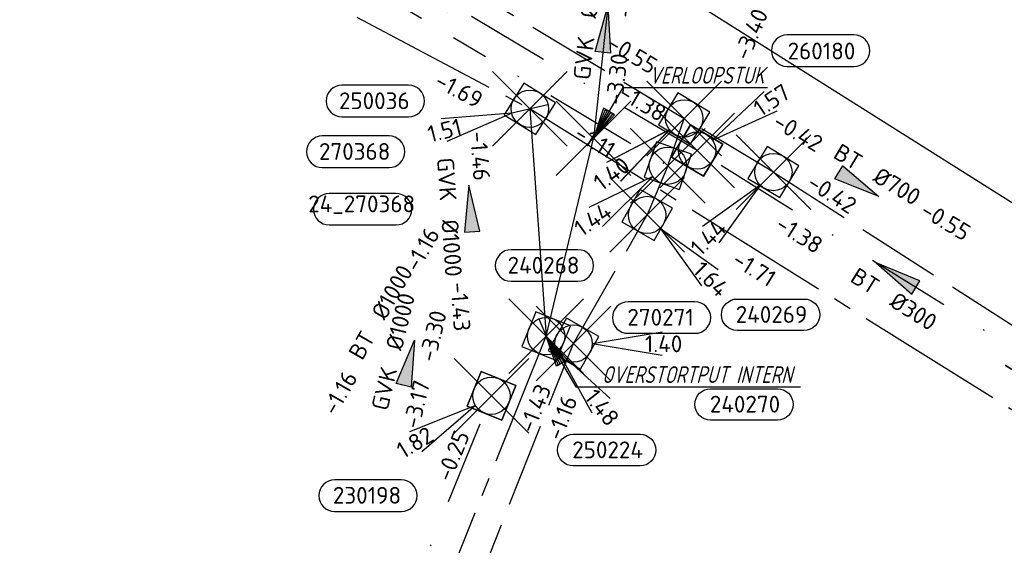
# Model space of a CAD drawing. Header units: metres. Extents: x 153343 to 157271, y 461673 to 467005.
# Tile 36 of 191: x 153579 to 153658, y 464273 to 464316. Entities that reach past the tile are written whole.
import ezdxf
from ezdxf.enums import TextEntityAlignment as Align

# ---------------------------------------------------------------- set-up
doc = ezdxf.new("R2010")
doc.units = ezdxf.units.M
doc.header["$LTSCALE"] = 0.75
doc.header["$PDMODE"] = 3
doc.header["$PDSIZE"] = 3
for name, pattern in [('RI-GWA_BETON', [22, 16, -2, 2, -2]), ('RI-HWA_BETON', [11.4, 9, -2.4]), ('RI-RELINEN', [38, 10, -4, 0, -4, 4, -4, 4, -4, 0, -4]), ('RI-VWA_BETON', [19, 9, -5, 0, -5])]:
    doc.linetypes.add(name, pattern=pattern)
doc.layers.get('0').update_dxf_attribs({"lineweight": 25})
doc.layers.get('defpoints').update_dxf_attribs({"lineweight": 25})
for name, color, linetype in [('B-OI-RI-AANPIJLING', 1, 'Continuous'), ('B-OI-RI-GWA_RIOOLPUT_INSPECTIEPUT-S @ 0.75', 11, 'Continuous'), ('B-OI-RI-GWA_TRANSPORTLEIDING_GEWAPEND BETON_1500-G', 11, 'RI-GWA_BETON'), ('B-OI-RI-GWA_TRANSPORTLEIDING_GEWAPEND BETON_2000-G', 11, 'RI-GWA_BETON'), ('B-OI-RI-GWA_TRANSPORTLEIDING_GVK_1000-G', 11, 'Continuous'), ('B-OI-RI-GWA_TRANSPORTLEIDING_GVK_1500-G', 11, 'Continuous'), ('B-OI-RI-HWA_PUTNUMMER-S @ 0.75', 151, 'Continuous'), ('B-OI-RI-HWA_TRANSPORTLEIDING_B+RELINED_980-G', 151, 'RI-RELINEN'), ('B-OI-RI-HWA_TRANSPORTLEIDING_BETON_1000-G', 151, 'RI-HWA_BETON'), ('B-OI-RI-HWA_TRANSPORTLEIDING_BETON_600-G', 151, 'RI-HWA_BETON'), ('B-OI-RI-HWA_TRANSPORTLEIDING_BETON_700-G', 151, 'RI-HWA_BETON'), ('B-OI-RI-VWA_PUTNUMMER-S @ 0.75', 33, 'Continuous'), ('B-OI-RI-VWA_TRANSPORTLEIDING_BETON_300-G', 33, 'RI-VWA_BETON'), ('B-OI-RI-VWA_TRANSPORTLEIDING_GVK_1000-G', 33, 'Continuous')]:
    doc.layers.add(name, color=color, linetype=linetype)
for name, color, linetype, lineweight in [('B-OI-RI-GWA_PUTNUMMER-S @ 0.75', 11, 'Continuous', 25), ('B-OI-RI-GWA_STROOMRICHTING-S @ 0.75', 11, 'Continuous', 25), ('B-OI-RI-HWA_RIOOLPUT_INSPECTIEPUT-S', 151, 'Continuous', 25), ('B-OI-RI-HWA_STROOMRICHTING-S @ 0.75', 151, 'Continuous', 25), ('B-OI-RI-VWA_RIOOLPUT_INSPECTIEPUT_BETON-S', 33, 'Continuous', 25), ('B-OI-RI-VWA_STROOMRICHTING-S @ 0.75', 33, 'Continuous', 25), ('N-OI-RI-BIJZONDERDERHEDEN-T18', 134, 'Continuous', 18)]:
    doc.layers.add(name, color=color, linetype=linetype, lineweight=lineweight)
for name, color, linetype, plot in [('inspectieput', 7, 'Continuous', False), ('overstortput intern', 7, 'Continuous', False), ('verloopstuk', 7, 'Continuous', False)]:
    doc.layers.add(name, color=color, linetype=linetype, plot=plot)
doc.styles.add('NLCS-ISO', font='isocpeur.ttf')
doc.styles.add('NLCS-ISO-M750-T18_CURSIEF', font='NLCS-ISO.ttf', dxfattribs={"oblique": 15, "height": 1.35})

# ---------------------------------------------------------------- blocks, each defined once
blk = doc.blocks.new('*U66')
at = {"ltscale": 0.1}
blk.add_hatch(color=256, dxfattribs=at).paths.add_polyline_path([(2.5, 0), (-2.5, -0.83), (-2.5, 0.83)])
at = {"ltscale": 0.1, "flags": 128}
blk.add_lwpolyline([(2.5, 0), (-2.5, -0.83), (-2.5, 0.83)], close=True, dxfattribs=at)
at = {"ltscale": 0.1, "style": 'NLCS-ISO'}
for tag, p in [('BOBL', (-5.66, 0)), ('MAT', (-1, 0.5))]:
    blk.add_attdef(tag, text='', height=1.8, dxfattribs=at).set_placement(p, align=Align.BOTTOM_RIGHT)
for tag, p in [('DIA', (1, 0.5)), ('BOBR', (7.22, 0))]:
    blk.add_attdef(tag, text='', height=1.8, dxfattribs=at).set_placement(p, align=Align.BOTTOM_LEFT)
at = {"layer": 'defpoints', "ltscale": 0.1, "style": 'NLCS-ISO', "flags": 1}
blk.add_attdef('JVA', text='', height=1.8, dxfattribs=at).set_placement((0, -1), align=Align.TOP_CENTER)
blk = doc.blocks.new('*U2185')
at = {"ltscale": 0.1}
blk.add_hatch(color=256, dxfattribs=at).paths.add_polyline_path([(2.5, 0), (-2.5, -0.83), (-2.5, 0.83)])
at = {"ltscale": 0.1, "flags": 128}
blk.add_lwpolyline([(2.5, 0), (-2.5, -0.83), (-2.5, 0.83)], close=True, dxfattribs=at)
at = {"ltscale": 0.1, "style": 'NLCS-ISO'}
for tag, p in [('BOBL', (-25.47, 0)), ('MAT', (-1, 0.5))]:
    blk.add_attdef(tag, text='', height=1.8, dxfattribs=at).set_placement(p, align=Align.BOTTOM_RIGHT)
for tag, p in [('DIA', (1, 0.5)), ('BOBR', (24.52, -0.01))]:
    blk.add_attdef(tag, text='', height=1.8, dxfattribs=at).set_placement(p, align=Align.BOTTOM_LEFT)
at = {"layer": 'defpoints', "ltscale": 0.1, "style": 'NLCS-ISO', "flags": 1}
blk.add_attdef('JVA', text='', height=1.8, dxfattribs=at).set_placement((0, -1), align=Align.TOP_CENTER)
blk = doc.blocks.new('*U2186')
at = {"ltscale": 0.1}
blk.add_hatch(color=256, dxfattribs=at).paths.add_polyline_path([(-2.5, 0), (2.5, -0.83), (2.5, 0.83)])
at = {"ltscale": 0.1, "flags": 128}
blk.add_lwpolyline([(-2.5, 0), (2.5, -0.83), (2.5, 0.83)], close=True, dxfattribs=at)
at = {"ltscale": 0.1, "style": 'NLCS-ISO'}
for tag, p in [('BOBL', (-17.24, 0)), ('MAT', (-1, 0.5))]:
    blk.add_attdef(tag, text='', height=1.8, dxfattribs=at).set_placement(p, align=Align.BOTTOM_RIGHT)
for tag, p in [('DIA', (1, 0.5)), ('BOBR', (16.29, 0))]:
    blk.add_attdef(tag, text='', height=1.8, dxfattribs=at).set_placement(p, align=Align.BOTTOM_LEFT)
at = {"layer": 'defpoints', "ltscale": 0.1, "style": 'NLCS-ISO', "flags": 1}
blk.add_attdef('JVA', text='', height=1.8, dxfattribs=at).set_placement((0, -1), align=Align.TOP_CENTER)
blk = doc.blocks.new('*U2165')
at = {"ltscale": 0.1}
blk.add_hatch(color=256, dxfattribs=at).paths.add_polyline_path([(-2.5, 0), (2.5, -0.83), (2.5, 0.83)])
at = {"ltscale": 0.1, "flags": 128}
blk.add_lwpolyline([(-2.5, 0), (2.5, -0.83), (2.5, 0.83)], close=True, dxfattribs=at)
at = {"ltscale": 0.1, "style": 'NLCS-ISO'}
for tag, p in [('MAT', (-1, 0.5)), ('BOBL', (-23.78, -3.24))]:
    blk.add_attdef(tag, text='', height=1.8, dxfattribs=at).set_placement(p, align=Align.BOTTOM_RIGHT)
for tag, p in [('DIA', (1, 0.5)), ('BOBR', (22.84, -0.01))]:
    blk.add_attdef(tag, text='', height=1.8, dxfattribs=at).set_placement(p, align=Align.BOTTOM_LEFT)
at = {"layer": 'defpoints', "ltscale": 0.1, "style": 'NLCS-ISO', "flags": 1}
blk.add_attdef('JVA', text='', height=1.8, dxfattribs=at).set_placement((0, -1), align=Align.TOP_CENTER)
blk = doc.blocks.new('*U2167')
at = {"ltscale": 0.1}
blk.add_hatch(color=256, dxfattribs=at).paths.add_polyline_path([(-2.5, 0), (2.5, -0.83), (2.5, 0.83)])
at = {"ltscale": 0.1, "flags": 128}
blk.add_lwpolyline([(-2.5, 0), (2.5, -0.83), (2.5, 0.83)], close=True, dxfattribs=at)
at = {"ltscale": 0.1, "style": 'NLCS-ISO'}
for tag, p in [('BOBL', (-8.46, -3.24)), ('MAT', (-1, -3.74))]:
    blk.add_attdef(tag, text='', height=1.8, dxfattribs=at).set_placement(p, align=Align.BOTTOM_RIGHT)
for tag, p in [('BOBR', (14.88, -3.24)), ('DIA', (1, -3.74))]:
    blk.add_attdef(tag, text='', height=1.8, dxfattribs=at).set_placement(p, align=Align.BOTTOM_LEFT)
at = {"layer": 'defpoints', "ltscale": 0.1, "style": 'NLCS-ISO', "flags": 1}
blk.add_attdef('JVA', text='', height=1.8, dxfattribs=at).set_placement((0, -1), align=Align.TOP_CENTER)
blk = doc.blocks.new('*U2171')
at = {"ltscale": 0.1}
blk.add_hatch(color=256, dxfattribs=at).paths.add_polyline_path([(2.5, 0), (-2.5, -0.83), (-2.5, 0.83)])
at = {"ltscale": 0.1, "flags": 128}
blk.add_lwpolyline([(2.5, 0), (-2.5, -0.83), (-2.5, 0.83)], close=True, dxfattribs=at)
at = {"ltscale": 0.1, "style": 'NLCS-ISO'}
for tag, p in [('BOBL', (-53.61, -3.24)), ('MAT', (-1, -3.74))]:
    blk.add_attdef(tag, text='', height=1.8, dxfattribs=at).set_placement(p, align=Align.BOTTOM_RIGHT)
for tag, p in [('BOBR', (62.92, -3.2)), ('DIA', (1, -3.74))]:
    blk.add_attdef(tag, text='', height=1.8, dxfattribs=at).set_placement(p, align=Align.BOTTOM_LEFT)
at = {"layer": 'defpoints', "ltscale": 0.1, "style": 'NLCS-ISO', "flags": 1}
blk.add_attdef('JVA', text='', height=1.8, dxfattribs=at).set_placement((0, -1), align=Align.TOP_CENTER)
blk = doc.blocks.new('*U2172')
at = {"ltscale": 0.1}
blk.add_hatch(color=256, dxfattribs=at).paths.add_polyline_path([(2.5, 0), (-2.5, -0.83), (-2.5, 0.83)])
at = {"ltscale": 0.1, "flags": 128}
blk.add_lwpolyline([(2.5, 0), (-2.5, -0.83), (-2.5, 0.83)], close=True, dxfattribs=at)
at = {"ltscale": 0.1, "style": 'NLCS-ISO'}
for tag, p in [('MAT', (-1, 0.5)), ('BOBL', (-2.42, -3.24))]:
    blk.add_attdef(tag, text='', height=1.8, dxfattribs=at).set_placement(p, align=Align.BOTTOM_RIGHT)
for tag, p in [('DIA', (1, 0.5)), ('BOBR', (1.48, -3.24))]:
    blk.add_attdef(tag, text='', height=1.8, dxfattribs=at).set_placement(p, align=Align.BOTTOM_LEFT)
at = {"layer": 'defpoints', "ltscale": 0.1, "style": 'NLCS-ISO', "flags": 1}
blk.add_attdef('JVA', text='', height=1.8, dxfattribs=at).set_placement((0, -1), align=Align.TOP_CENTER)
blk = doc.blocks.new('*U2160')
at = {"ltscale": 0.1}
blk.add_hatch(color=256, dxfattribs=at).paths.add_polyline_path([(2.5, 0), (-2.5, -0.83), (-2.5, 0.83)])
at = {"ltscale": 0.1, "flags": 128}
blk.add_lwpolyline([(2.5, 0), (-2.5, -0.83), (-2.5, 0.83)], close=True, dxfattribs=at)
at = {"ltscale": 0.1, "style": 'NLCS-ISO'}
for tag, p in [('MAT', (-1, 0.5)), ('BOBL', (-1.56, -3.24))]:
    blk.add_attdef(tag, text='', height=1.8, dxfattribs=at).set_placement(p, align=Align.BOTTOM_RIGHT)
for tag, p in [('DIA', (1, 0.5)), ('BOBR', (0.61, -3.24))]:
    blk.add_attdef(tag, text='', height=1.8, dxfattribs=at).set_placement(p, align=Align.BOTTOM_LEFT)
at = {"layer": 'defpoints', "ltscale": 0.1, "style": 'NLCS-ISO', "flags": 1}
blk.add_attdef('JVA', text='', height=1.8, dxfattribs=at).set_placement((0, -1), align=Align.TOP_CENTER)
blk = doc.blocks.new('*U2169')
at = {"ltscale": 0.1, "style": 'NLCS-ISO'}
for tag, p in [('BOBL', (-129.35, -3.24)), ('MAT', (-1, -3.74))]:
    blk.add_attdef(tag, text='', height=1.8, dxfattribs=at).set_placement(p, align=Align.BOTTOM_RIGHT)
for tag, p in [('BOBR', (150.97, -3.14)), ('DIA', (1, -3.74))]:
    blk.add_attdef(tag, text='', height=1.8, dxfattribs=at).set_placement(p, align=Align.BOTTOM_LEFT)
at = {"layer": 'defpoints', "ltscale": 0.1, "style": 'NLCS-ISO', "flags": 1}
blk.add_attdef('JVA', text='', height=1.8, dxfattribs=at).set_placement((0, -1), align=Align.TOP_CENTER)
blk = doc.blocks.new('*U2159')
at = {"ltscale": 0.1}
blk.add_hatch(color=256, dxfattribs=at).paths.add_polyline_path([(-2.5, 0), (2.5, -0.83), (2.5, 0.83)])
at = {"ltscale": 0.1, "flags": 128}
blk.add_lwpolyline([(-2.5, 0), (2.5, -0.83), (2.5, 0.83)], close=True, dxfattribs=at)
at = {"ltscale": 0.1, "style": 'NLCS-ISO'}
for tag, p in [('BOBL', (-2.88, 0)), ('MAT', (-1, -3.74))]:
    blk.add_attdef(tag, text='', height=1.8, dxfattribs=at).set_placement(p, align=Align.BOTTOM_RIGHT)
for tag, p in [('BOBR', (7.78, -3.25)), ('DIA', (1, -3.74))]:
    blk.add_attdef(tag, text='', height=1.8, dxfattribs=at).set_placement(p, align=Align.BOTTOM_LEFT)
at = {"layer": 'defpoints', "ltscale": 0.1, "style": 'NLCS-ISO', "flags": 1}
blk.add_attdef('JVA', text='', height=1.8, dxfattribs=at).set_placement((0, -1), align=Align.TOP_CENTER)
blk = doc.blocks.new('*U2157')
at = {"ltscale": 0.1}
blk.add_hatch(color=256, dxfattribs=at).paths.add_polyline_path([(-2.5, 0), (2.5, -0.83), (2.5, 0.83)])
at = {"ltscale": 0.1, "flags": 128}
blk.add_lwpolyline([(-2.5, 0), (2.5, -0.83), (2.5, 0.83)], close=True, dxfattribs=at)
at = {"ltscale": 0.1, "style": 'NLCS-ISO'}
for tag, p in [('BOBL', (-45.15, -3.24)), ('MAT', (-1, -3.74))]:
    blk.add_attdef(tag, text='', height=1.8, dxfattribs=at).set_placement(p, align=Align.BOTTOM_RIGHT)
for tag, p in [('BOBR', (44.2, -3.22)), ('DIA', (1, -3.74))]:
    blk.add_attdef(tag, text='', height=1.8, dxfattribs=at).set_placement(p, align=Align.BOTTOM_LEFT)
at = {"layer": 'defpoints', "ltscale": 0.1, "style": 'NLCS-ISO', "flags": 1}
blk.add_attdef('JVA', text='', height=1.8, dxfattribs=at).set_placement((0, -1), align=Align.TOP_CENTER)
blk = doc.blocks.new('*U35')
at = {"ltscale": 0.1, "style": 'NLCS-ISO'}
for tag, p in [('BOBL', (-5.66, 0)), ('MAT', (-1, 0.5))]:
    blk.add_attdef(tag, text='', height=1.8, dxfattribs=at).set_placement(p, align=Align.BOTTOM_RIGHT)
for tag, p in [('DIA', (1, 0.5)), ('BOBR', (7.22, 0))]:
    blk.add_attdef(tag, text='', height=1.8, dxfattribs=at).set_placement(p, align=Align.BOTTOM_LEFT)
at = {"layer": 'defpoints', "ltscale": 0.1, "style": 'NLCS-ISO', "flags": 1}
blk.add_attdef('JVA', text='', height=1.8, dxfattribs=at).set_placement((0, -1), align=Align.TOP_CENTER)
blk = doc.blocks.new('*U80')
at = {"ltscale": 0.1}
blk.add_hatch(color=256, dxfattribs=at).paths.add_polyline_path([(-2.5, 0), (2.5, -0.83), (2.5, 0.83)])
at = {"ltscale": 0.1, "flags": 128}
blk.add_lwpolyline([(-2.5, 0), (2.5, -0.83), (2.5, 0.83)], close=True, dxfattribs=at)
at = {"ltscale": 0.1, "style": 'NLCS-ISO'}
for tag, p in [('BOBL', (-5.66, 0)), ('MAT', (-1, 0.5))]:
    blk.add_attdef(tag, text='', height=1.8, dxfattribs=at).set_placement(p, align=Align.BOTTOM_RIGHT)
for tag, p in [('DIA', (1, 0.5)), ('BOBR', (7.22, 0))]:
    blk.add_attdef(tag, text='', height=1.8, dxfattribs=at).set_placement(p, align=Align.BOTTOM_LEFT)
at = {"layer": 'defpoints', "ltscale": 0.1, "style": 'NLCS-ISO', "flags": 1}
blk.add_attdef('JVA', text='', height=1.8, dxfattribs=at).set_placement((0, -1), align=Align.TOP_CENTER)
blk = doc.blocks.new('*U2137')
at = {"ltscale": 0.1}
blk.add_hatch(color=256, dxfattribs=at).paths.add_polyline_path([(-2.5, 0), (2.5, -0.83), (2.5, 0.83)])
at = {"ltscale": 0.1, "flags": 128}
blk.add_lwpolyline([(-2.5, 0), (2.5, -0.83), (2.5, 0.83)], close=True, dxfattribs=at)
at = {"ltscale": 0.1, "style": 'NLCS-ISO'}
for tag, p in [('BOBL', (-55.38, -3.24)), ('MAT', (-1, -3.74))]:
    blk.add_attdef(tag, text='', height=1.8, dxfattribs=at).set_placement(p, align=Align.BOTTOM_RIGHT)
for tag, p in [('BOBR', (54.44, -3.21)), ('DIA', (1, -3.74))]:
    blk.add_attdef(tag, text='', height=1.8, dxfattribs=at).set_placement(p, align=Align.BOTTOM_LEFT)
at = {"layer": 'defpoints', "ltscale": 0.1, "style": 'NLCS-ISO', "flags": 1}
blk.add_attdef('JVA', text='', height=1.8, dxfattribs=at).set_placement((0, -1), align=Align.TOP_CENTER)
blk = doc.blocks.new('*U2142')
at = {"ltscale": 0.1, "style": 'NLCS-ISO'}
for tag, p in [('BOBL', (-50.97, -3.24)), ('MAT', (-1, -3.74))]:
    blk.add_attdef(tag, text='', height=1.8, dxfattribs=at).set_placement(p, align=Align.BOTTOM_RIGHT)
for tag, p in [('BOBR', (61.68, -3.21)), ('DIA', (1, -3.74))]:
    blk.add_attdef(tag, text='', height=1.8, dxfattribs=at).set_placement(p, align=Align.BOTTOM_LEFT)
at = {"layer": 'defpoints', "ltscale": 0.1, "style": 'NLCS-ISO', "flags": 1}
blk.add_attdef('JVA', text='', height=1.8, dxfattribs=at).set_placement((0, -1), align=Align.TOP_CENTER)
blk = doc.blocks.new('*U2135')
at = {"ltscale": 0.1}
blk.add_hatch(color=256, dxfattribs=at).paths.add_polyline_path([(-2.5, 0), (2.5, -0.83), (2.5, 0.83)])
at = {"ltscale": 0.1, "flags": 128}
blk.add_lwpolyline([(-2.5, 0), (2.5, -0.83), (2.5, 0.83)], close=True, dxfattribs=at)
at = {"ltscale": 0.1, "style": 'NLCS-ISO'}
for tag, p in [('BOBL', (-25.47, 0)), ('MAT', (-1, 0.5))]:
    blk.add_attdef(tag, text='', height=1.8, dxfattribs=at).set_placement(p, align=Align.BOTTOM_RIGHT)
for tag, p in [('DIA', (1, 0.5)), ('BOBR', (24.53, -0.01))]:
    blk.add_attdef(tag, text='', height=1.8, dxfattribs=at).set_placement(p, align=Align.BOTTOM_LEFT)
at = {"layer": 'defpoints', "ltscale": 0.1, "style": 'NLCS-ISO', "flags": 1}
blk.add_attdef('JVA', text='', height=1.8, dxfattribs=at).set_placement((0, -1), align=Align.TOP_CENTER)
blk = doc.blocks.new('B-SRI-PUT_HWA-SO')
at = {"lineweight": -3, "flags": 128}
blk.add_lwpolyline([(-2, -2), (2, -2), (2, 2), (-2, 2)], close=True, dxfattribs=at)
at = {"lineweight": -3}
blk.add_circle((0, 0), 2, dxfattribs=at)
blk = doc.blocks.new('*U1196')
for q in [(-7.6, -5.83), (-5.83, -7.6)]:
    blk.add_line((-1.41, -1.41), q)
blk.add_lwpolyline([(-15.57, -17.29), (-8.41, -17.29, 1), (-8.41, -13.91), (-15.57, -13.91, 1)], format="xyb", close=True)
at = {"ltscale": 0.1, "style": 'NLCS-ISO'}
blk.add_attdef('PUTHGT', text='', height=1.8, rotation=45, dxfattribs=at).set_placement((-8.44, -8.48), align=Align.MIDDLE_LEFT)
blk.add_attdef('PUTNR', text='', height=1.8, dxfattribs=at).set_placement((-12.1, -13.77), align=Align.MIDDLE_CENTER)
blk = doc.blocks.new('*U1197')
for q in [(-8.34, -4.73), (-6.83, -6.72)]:
    blk.add_line((-1.6, -1.21), q)
blk.add_lwpolyline([(-38.8, -5.27), (-31.64, -5.27, 1), (-31.64, -1.88), (-38.8, -1.88, 1)], format="xyb", close=True)
at = {"ltscale": 0.1, "style": 'NLCS-ISO'}
blk.add_attdef('PUTNR', text='', height=1.8, dxfattribs=at).set_placement((-35.32, -1.74), align=Align.MIDDLE_CENTER)
blk.add_attdef('PUTHGT', text='', height=1.8, rotation=37.051, dxfattribs=at).set_placement((-9.53, -7.23), align=Align.MIDDLE_LEFT)
blk = doc.blocks.new('*U1188')
for q in [(7.19, 6.33), (8.58, 4.26)]:
    blk.add_line((1.66, 1.12), q)
blk.add_lwpolyline([(16.81, 12.39), (9.65, 12.39, 1), (9.65, 9.01), (16.81, 9.01, 1)], format="xyb", close=True)
at = {"ltscale": 0.1, "style": 'NLCS-ISO'}
blk.add_attdef('PUTNR', text='', height=1.8, dxfattribs=at).set_placement((13.33, 10.67), align=Align.MIDDLE_CENTER)
blk.add_attdef('PUTHGT', text='', height=1.8, rotation=33.889, dxfattribs=at).set_placement((6.33, 4.29), align=Align.MIDDLE_LEFT)
blk = doc.blocks.new('B-SRI-PUT_GWA-SO')
blk.add_line((-1.41, -1.41), (1.41, 1.41))
at = {"lineweight": -3, "flags": 128}
blk.add_lwpolyline([(2, -2), (2, 2), (-2, 2), (-2, -2)], close=True, dxfattribs=at)
at = {"lineweight": -3}
blk.add_circle((0, 0), 2, dxfattribs=at)
blk = doc.blocks.new('*U1177')
for q in [(4.89, -8.24), (6.86, -6.69)]:
    blk.add_line((1.24, -1.57), q)
blk.add_lwpolyline([(10.07, -13.92), (2.91, -13.92, -1), (2.91, -10.53), (10.07, -10.53, -1)], format="xyb", close=True)
at = {"ltscale": 0.1, "style": 'NLCS-ISO'}
blk.add_attdef('PUTHGT', text='', height=1.8, rotation=308.2024, dxfattribs=at).set_placement((4.71, -6.03), align=Align.MIDDLE_LEFT)
blk.add_attdef('PUTNR', text='', height=1.8, dxfattribs=at).set_placement((6.59, -10.39), align=Align.MIDDLE_CENTER)
blk = doc.blocks.new('*U1178')
for q in [(-9.52, -1.1), (-8.91, -3.53)]:
    blk.add_line((-1.94, -0.49), q)
blk.add_lwpolyline([(-20.15, -0.87), (-12.99, -0.87, 1), (-12.99, 2.52), (-20.15, 2.52, 1)], format="xyb", close=True)
at = {"ltscale": 0.1, "style": 'NLCS-ISO'}
blk.add_attdef('PUTNR', text='', height=1.8, dxfattribs=at).set_placement((-16.67, 2.66), align=Align.MIDDLE_CENTER)
blk.add_attdef('PUTHGT', text='', height=1.8, rotation=14.1156, dxfattribs=at).set_placement((-11.6, -2.95), align=Align.MIDDLE_LEFT)
blk = doc.blocks.new('*U1174')
for q in [(-8.32, -4.74), (-6.81, -6.74)]:
    blk.add_line((-1.59, -1.21), q)
blk.add_lwpolyline([(-38.05, -11.42), (-30.89, -11.42, 1), (-30.89, -8.04), (-38.05, -8.04, 1)], format="xyb", close=True)
at = {"ltscale": 0.1, "style": 'NLCS-ISO'}
blk.add_attdef('PUTHGT', text='', height=1.8, rotation=37.1767, dxfattribs=at).set_placement((-9.52, -7.25), align=Align.MIDDLE_LEFT)
blk.add_attdef('PUTNR', text='', height=1.8, dxfattribs=at).set_placement((-34.57, -7.9), align=Align.MIDDLE_CENTER)
blk = doc.blocks.new('*U247')
for q in [(5.83, -7.6), (7.6, -5.83)]:
    blk.add_line((1.41, -1.41), q)
blk.add_lwpolyline([(16.81, -12.39), (9.65, -12.39, -1), (9.65, -9.01), (16.81, -9.01, -1)], format="xyb", close=True)
at = {"ltscale": 0.1, "style": 'NLCS-ISO'}
blk.add_attdef('PUTHGT', text='', height=1.8, rotation=315, dxfattribs=at).set_placement((5.39, -5.43), align=Align.MIDDLE_LEFT)
blk.add_attdef('PUTNR', text='', height=1.8, dxfattribs=at).set_placement((13.33, -8.87), align=Align.MIDDLE_CENTER)
blk = doc.blocks.new('*U1175')
for q in [(-8.47, -4.49), (-7.02, -6.53)]:
    blk.add_line((-1.63, -1.16), q)
blk.add_lwpolyline([(-16.81, -12.39), (-9.65, -12.39, 1), (-9.65, -9.01), (-16.81, -9.01, 1)], format="xyb", close=True)
at = {"ltscale": 0.1, "style": 'NLCS-ISO'}
blk.add_attdef('PUTHGT', text='', height=1.8, rotation=35.4317, dxfattribs=at).set_placement((-9.74, -6.96), align=Align.MIDDLE_LEFT)
blk.add_attdef('PUTNR', text='', height=1.8, dxfattribs=at).set_placement((-13.33, -8.87), align=Align.MIDDLE_CENTER)
blk = doc.blocks.new('*U1170')
for q in [(9.5, 1.25), (9.5, -1.25)]:
    blk.add_line((2, 0), q)
blk.add_lwpolyline([(21.86, -8.22), (14.7, -8.22, -1), (14.7, -4.84), (21.86, -4.84, -1)], format="xyb", close=True)
at = {"ltscale": 0.1, "style": 'NLCS-ISO'}
blk.add_attdef('PUTHGT', text='', height=1.8, dxfattribs=at).set_placement((7.65, -0.03), align=Align.MIDDLE_LEFT)
blk.add_attdef('PUTNR', text='', height=1.8, dxfattribs=at).set_placement((18.38, -4.7), align=Align.MIDDLE_CENTER)
blk = doc.blocks.new('*U1158')
for q in [(-8.77, -3.86), (-7.47, -6)]:
    blk.add_line((-1.71, -1.04), q)
blk.add_lwpolyline([(-16.81, -12.39), (-9.65, -12.39, 1), (-9.65, -9.01), (-16.81, -9.01, 1)], format="xyb", close=True)
at = {"ltscale": 0.1, "style": 'NLCS-ISO'}
blk.add_attdef('PUTHGT', text='', height=1.8, rotation=31.2726, dxfattribs=at).set_placement((-10.21, -6.24), align=Align.MIDDLE_LEFT)
blk.add_attdef('PUTNR', text='', height=1.8, dxfattribs=at).set_placement((-13.33, -8.87), align=Align.MIDDLE_CENTER)
blk = doc.blocks.new('B-SRI-PUT_VWA-SO')
at = {"flags": 128}
blk.add_lwpolyline([(-2, 2), (2, 2), (2, -2), (-2, -2)], close=True, dxfattribs=at)
at = {"lineweight": -3, "flags": 128}
blk.add_lwpolyline([(2, -2), (2, 2), (-2, 2), (-2, -2)], close=True, dxfattribs=at)
at = {"lineweight": -3}
blk.add_circle((0, 0), 2, dxfattribs=at)

msp = doc.modelspace()

# ---------------------------------------------------------------- linework, layer by layer
at = {"layer": 'B-OI-RI-AANPIJLING', "transparency": 33554610, "flags": 128}
for points in [[(153625, 464306), (153626.704, 464307.899), (153625.824, 464308.415), (153625, 464306), (153625.971, 464308.329), (153626.117, 464308.243), (153625, 464306), (153626.411, 464308.071), (153626.557, 464307.985), (153625, 464306), (153627.394, 464310.084), (153639.005, 464310.084)], [(153621.2, 464290.1), (153622.904, 464288.201), (153622.024, 464287.685), (153621.2, 464290.1), (153622.171, 464287.771), (153622.317, 464287.857), (153621.2, 464290.1), (153622.611, 464288.029), (153622.757, 464288.115), (153621.2, 464290.1), (153623.594, 464286.016), (153641.639, 464286.016)]]:
    msp.add_lwpolyline(points, dxfattribs=at)
at = {"layer": 'B-OI-RI-GWA_TRANSPORTLEIDING_GEWAPEND BETON_1500-G', "transparency": 33554610}
msp.add_line((153580.3, 464188.2), (153621.2, 464290.1), dxfattribs=at)
at = {"layer": 'B-OI-RI-GWA_TRANSPORTLEIDING_GEWAPEND BETON_2000-G', "transparency": 33554610}
for p in [(153547.66, 464346.62), (153825.04, 464180.25)]:
    msp.add_line(p, (153619.89, 464308.38), dxfattribs=at)
at = {"layer": 'B-OI-RI-GWA_TRANSPORTLEIDING_GVK_1000-G', "transparency": 33554610}
for p, q in [((153619.89, 464308.38), (153621.2, 464290.1)), ((153621.2, 464290.1), (153625, 464306))]:
    msp.add_line(p, q, dxfattribs=at)
at = {"layer": 'B-OI-RI-GWA_TRANSPORTLEIDING_GVK_1500-G', "transparency": 33554610}
msp.add_line((153626.91, 464323.54), (153625, 464306), dxfattribs=at)
at = {"layer": 'B-OI-RI-HWA_TRANSPORTLEIDING_B+RELINED_980-G', "transparency": 33554610}
for p, q in [((153547.7, 464353.67), (153630.99, 464303.8)), ((153630.99, 464303.8), (153629.32, 464299.84))]:
    msp.add_line(p, q, dxfattribs=at)
at = {"layer": 'B-OI-RI-HWA_TRANSPORTLEIDING_BETON_1000-G', "transparency": 33554610}
for p, q in [((153623.4, 464289.5), (153629.32, 464299.84)), ((153583.5, 464189.2), (153623.4, 464289.5))]:
    msp.add_line(p, q, dxfattribs=at)
at = {"layer": 'B-OI-RI-HWA_TRANSPORTLEIDING_BETON_600-G', "transparency": 33554610}
msp.add_line((153630.99, 464303.8), (153632.3, 464307.6), dxfattribs=at)
at = {"layer": 'B-OI-RI-HWA_TRANSPORTLEIDING_BETON_700-G', "transparency": 33554610}
for p, q in [((153598.17, 464328.2), (153632.3, 464307.6)), ((153639.47, 464303.29), (153632.3, 464307.6)), ((153639.47, 464303.29), (153683.42, 464275.11))]:
    msp.add_line(p, q, dxfattribs=at)
at = {"layer": 'B-OI-RI-VWA_TRANSPORTLEIDING_BETON_300-G', "transparency": 33554610}
for p, q in [((153633.34, 464305.02), (153590.61, 464330.37)), ((153665.33, 464284.99), (153633.34, 464305.02)), ((153597.2, 464236.9), (153616.8, 464285.3))]:
    msp.add_line(p, q, dxfattribs=at)
at = {"layer": 'B-OI-RI-VWA_TRANSPORTLEIDING_GVK_1000-G', "transparency": 33554610}
msp.add_line((153725.52, 464258.61), (153623.1, 464323.24), dxfattribs=at)
at = {"layer": 'inspectieput', "color": 0, "transparency": 33554610}
for p in [(153619.89, 464308.38), (153632.3, 464307.6), (153632.3, 464307.6), (153633.34, 464305.02), (153630.99, 464303.8), (153639.47, 464303.29), (153629.32, 464299.84), (153623.4, 464289.5), (153616.8, 464285.3)]:
    msp.add_point(p, dxfattribs=at)
at = {"layer": 'overstortput intern', "color": 0, "transparency": 33554610}
msp.add_point((153621.2, 464290.1), dxfattribs=at)
at = {"layer": 'verloopstuk', "color": 0, "transparency": 33554610}
msp.add_point((153625, 464306), dxfattribs=at)

# ---------------------------------------------------------------- block references
at = {"layer": 'B-OI-RI-GWA_PUTNUMMER-S @ 0.75', "color": 0, "transparency": 33554610}
ref = msp.add_blockref('*U1178', (153619.89, 464308.38), dxfattribs=dict(at, xscale=0.75, yscale=0.75, zscale=0.75))
ref.add_attrib('PUTNR', '250036', dxfattribs={"layer": '0', "ltscale": 0.1, "height": 1.35, "style": 'NLCS-ISO'}).set_placement((153607.385, 464309.021), align=Align.MIDDLE_CENTER)
ref.add_attrib('PUTHGT', '1.51', dxfattribs={"layer": '0', "ltscale": 0.1, "height": 1.35, "rotation": 14.11557, "style": 'NLCS-ISO'}).set_placement((153611.714, 464306.302), align=Align.MIDDLE_LEFT)
ref = msp.add_blockref('*U1177', (153621.2, 464290.1), dxfattribs=dict(at, xscale=0.75, yscale=0.75, zscale=0.75))
ref.add_attrib('PUTNR', '250224', dxfattribs={"layer": '0', "ltscale": 0.1, "height": 1.35, "style": 'NLCS-ISO'}).set_placement((153626.142, 464280.956), align=Align.MIDDLE_CENTER)
ref.add_attrib('PUTHGT', '1.48', dxfattribs={"layer": '0', "ltscale": 0.1, "height": 1.35, "rotation": 308.2024, "style": 'NLCS-ISO'}).set_placement((153624.731, 464285.58), align=Align.MIDDLE_LEFT)
at = {"layer": 'B-OI-RI-GWA_RIOOLPUT_INSPECTIEPUT-S @ 0.75', "color": 0, "transparency": 33554610, "xscale": 0.75, "yscale": 0.75, "zscale": 0.75}
for p, rotation in [((153619.89, 464308.38), 328.012444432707), ((153621.2, 464290.1), 248.1307619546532)]:
    msp.add_blockref('B-SRI-PUT_GWA-SO', p, dxfattribs=dict(at, rotation=rotation))
at = {"layer": 'B-OI-RI-GWA_STROOMRICHTING-S @ 0.75', "color": 0, "transparency": 33554610, "xscale": 0.75, "yscale": 0.75, "zscale": 0.75}
for name, p, rotation, values in [('*U2157', (153583.775, 464327.5), 332.1023645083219, {'MAT': 'GBT', 'DIA': '%%c2000', 'BOBL': '-1.89', 'BOBR': '-1.69'}), ('*U2172', (153625.955, 464314.77), 83.78532299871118, {'MAT': 'GVK', 'DIA': '%%c1500', 'BOBL': '-3.30', 'BOBR': '-3.55'}), ('*U2159', (153615.112, 464300.36), 274.0989812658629, {'MAT': 'GVK', 'DIA': '%%c1000', 'BOBL': '-1.46', 'BOBR': '-1.43'}), ('*U2160', (153610.184, 464287.956), 76.55879516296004, {'MAT': 'GVK', 'DIA': '%%c1000', 'BOBL': '-3.17', 'BOBR': '-3.30'}), ('*U2171', (153600.75, 464239.15), 68.1307619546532, {'MAT': 'GBT', 'DIA': '%%c1500', 'BOBL': '-1.21', 'BOBR': '-1.43'})]:
    msp.add_blockref(name, p, dxfattribs=dict(at, rotation=rotation)).add_auto_attribs(values)
at = {"layer": 'B-OI-RI-GWA_STROOMRICHTING-S @ 0.75', "color": 0, "transparency": 33554610}
ref = msp.add_blockref('*U2169', (153722.465, 464244.315), dxfattribs=dict(at, xscale=0.75, yscale=0.75, zscale=0.75, rotation=328.012444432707))
ref.add_attrib('BOBL', '-1.71', dxfattribs={"layer": '0', "ltscale": 0.1, "height": 1.35, "rotation": 328.01244, "style": 'NLCS-ISO'}).set_placement((153638.893, 464293.646), align=Align.BOTTOM_RIGHT)
at = {"layer": 'B-OI-RI-HWA_PUTNUMMER-S @ 0.75', "color": 0, "transparency": 33554610}
ref = msp.add_blockref('*U1174', (153632.3, 464307.6), dxfattribs=dict(at, xscale=0.75, yscale=0.75, zscale=0.75))
ref.add_attrib('PUTNR', '24_270368', dxfattribs={"layer": '0', "ltscale": 0.1, "height": 1.35, "style": 'NLCS-ISO'}).set_placement((153606.373, 464300.73), align=Align.MIDDLE_CENTER)
ref.add_attrib('PUTHGT', '1.40', dxfattribs={"layer": '0', "ltscale": 0.1, "height": 1.35, "rotation": 37.17671, "style": 'NLCS-ISO'}).set_placement((153625.268, 464302.241), align=Align.MIDDLE_LEFT)
ref = msp.add_blockref('*U1197', (153632.3, 464307.6), dxfattribs=dict(at, xscale=0.75, yscale=0.75, zscale=0.75))
ref.add_attrib('PUTNR', '270368', dxfattribs={"layer": '0', "ltscale": 0.1, "height": 1.35, "style": 'NLCS-ISO'}).set_placement((153605.808, 464304.944), align=Align.MIDDLE_CENTER)
ref.add_attrib('PUTHGT', '1.40', dxfattribs={"layer": '0', "ltscale": 0.1, "height": 1.35, "rotation": 37.05095, "style": 'NLCS-ISO'}).set_placement((153625.257, 464302.256), align=Align.MIDDLE_LEFT)
ref = msp.add_blockref('*U1175', (153630.99, 464303.8), dxfattribs=dict(at, xscale=0.75, yscale=0.75, zscale=0.75))
ref.add_attrib('PUTNR', '240268', dxfattribs={"layer": '0', "ltscale": 0.1, "height": 1.35, "style": 'NLCS-ISO'}).set_placement((153620.99, 464295.8), align=Align.MIDDLE_CENTER)
ref.add_attrib('PUTHGT', '1.44', dxfattribs={"layer": '0', "ltscale": 0.1, "height": 1.35, "rotation": 35.43171, "style": 'NLCS-ISO'}).set_placement((153623.688, 464298.579), align=Align.MIDDLE_LEFT)
ref = msp.add_blockref('*U1196', (153639.47, 464303.29), dxfattribs=dict(at, xscale=0.75, yscale=0.75, zscale=0.75))
ref.add_attrib('PUTNR', '270271', dxfattribs={"layer": '0', "ltscale": 0.1, "height": 1.35, "style": 'NLCS-ISO'}).set_placement((153630.399, 464291.615), align=Align.MIDDLE_CENTER)
ref.add_attrib('PUTHGT', '1.44', dxfattribs={"layer": '0', "ltscale": 0.1, "height": 1.35, "rotation": 45, "style": 'NLCS-ISO'}).set_placement((153633.138, 464296.928), align=Align.MIDDLE_LEFT)
ref = msp.add_blockref('*U247', (153629.32, 464299.84), dxfattribs=dict(at, xscale=0.75, yscale=0.75, zscale=0.75))
ref.add_attrib('PUTNR', '240269', dxfattribs={"layer": '0', "ltscale": 0.1, "height": 1.35, "style": 'NLCS-ISO'}).set_placement((153639.32, 464291.84), align=Align.MIDDLE_CENTER)
ref.add_attrib('PUTHGT', '1.64', dxfattribs={"layer": '0', "ltscale": 0.1, "height": 1.35, "rotation": 315, "style": 'NLCS-ISO'}).set_placement((153633.361, 464295.769), align=Align.MIDDLE_LEFT)
ref = msp.add_blockref('*U1170', (153623.4, 464289.5), dxfattribs=dict(at, xscale=0.75, yscale=0.75, zscale=0.75))
ref.add_attrib('PUTNR', '240270', dxfattribs={"layer": '0', "ltscale": 0.1, "height": 1.35, "style": 'NLCS-ISO'}).set_placement((153637.186, 464284.628), align=Align.MIDDLE_CENTER)
ref.add_attrib('PUTHGT', '1.40', dxfattribs={"layer": '0', "ltscale": 0.1, "height": 1.35, "style": 'NLCS-ISO'}).set_placement((153629.136, 464289.479), align=Align.MIDDLE_LEFT)
at = {"layer": 'B-OI-RI-HWA_RIOOLPUT_INSPECTIEPUT-S', "transparency": 33554610}
for p, xscale, yscale, zscale, rotation in [((153632.3, 464307.6), 0.7500000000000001, 0.7500000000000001, 0.7500000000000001, 328.9892604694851), ((153632.3, 464307.6), 0.7500000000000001, 0.7500000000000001, 0.7500000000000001, 328.9892604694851), ((153630.99, 464303.8), 0.7500000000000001, 0.7500000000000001, 0.7500000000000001, 70.97904082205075), ((153639.47, 464303.29), 0.750000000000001, 0.750000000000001, 0.750000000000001, 148.9892604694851), ((153629.32, 464299.84), 0.75, 0.75, 0.75, 240.2074020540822), ((153623.4, 464289.5), 0.75, 0.75, 0.75, 60.20740205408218)]:
    msp.add_blockref('B-SRI-PUT_HWA-SO', p, dxfattribs=dict(at, xscale=xscale, yscale=yscale, zscale=zscale, rotation=rotation))
at = {"layer": 'B-OI-RI-HWA_STROOMRICHTING-S @ 0.75', "color": 0, "transparency": 33554610}
for name, p, xscale, yscale, zscale, rotation, values in [('*U2137', (153589.345, 464328.735), 0.75, 0.75, 0.75, 329.0888771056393, {'MAT': 'RL', 'DIA': '%%c980', 'BOBL': '-1.23', 'BOBR': '-1.11'}), ('*U2186', (153615.319, 464319.247), 0.75, 0.75, 0.75, 328.8858870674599, {'MAT': 'BT', 'DIA': '%%c700', 'BOBL': '-0.62', 'BOBR': '-0.55'}), ('*U80', (153641.121, 464319.803), 0.7499999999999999, 0.7499999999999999, 0.7499999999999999, 67.13401186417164, {'MAT': 'RL', 'DIA': '%%c980', 'BOBL': '-3.40', 'BOBR': '-3.17'}), ('*U66', (153646.328, 464302.3), 0.75, 0.75, 0.75, 328.9892604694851, {'MAT': 'BT', 'DIA': '%%c700', 'BOBL': '-0.42', 'BOBR': '-0.55'}), ('*U2185', (153661.445, 464289.2), 0.75, 0.75, 0.75, 327.3326909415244, {'MAT': 'BT', 'DIA': '%%c700', 'BOBL': '-0.42', 'BOBR': '-0.43'}), ('*U35', (153608.561, 464290.258), 0.75, 0.75, 0.75, 60.20740205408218, {'MAT': 'BT', 'DIA': '%%c1000', 'BOBL': '-1.16', 'BOBR': '-1.16'}), ('*U2142', (153603.45, 464239.35), 0.75, 0.75, 0.75, 68.30701178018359, {'MAT': 'BT', 'DIA': '%%c1000', 'BOBL': '-1.16', 'BOBR': '-1.16'})]:
    msp.add_blockref(name, p, dxfattribs=dict(at, xscale=xscale, yscale=yscale, zscale=zscale, rotation=rotation)).add_auto_attribs(values)
at = {"layer": 'B-OI-RI-VWA_PUTNUMMER-S @ 0.75', "color": 0, "transparency": 33554610, "xscale": 0.75, "yscale": 0.75, "zscale": 0.75}
msp.add_blockref('*U1188', (153633.34, 464305.02), dxfattribs=at).add_auto_attribs({'PUTNR': '260180', 'PUTHGT': '1.57'})
at = {"layer": 'B-OI-RI-VWA_PUTNUMMER-S @ 0.75', "color": 0, "transparency": 33554610}
ref = msp.add_blockref('*U1158', (153616.8, 464285.3), dxfattribs=dict(at, xscale=0.75, yscale=0.75, zscale=0.75))
ref.add_attrib('PUTNR', '230198', dxfattribs={"layer": '0', "ltscale": 0.1, "height": 1.35, "style": 'NLCS-ISO'}).set_placement((153606.8, 464277.3), align=Align.MIDDLE_CENTER)
ref.add_attrib('PUTHGT', '1.82', dxfattribs={"layer": '0', "ltscale": 0.1, "height": 1.35, "rotation": 31.27263, "style": 'NLCS-ISO'}).set_placement((153609.37, 464280.763), align=Align.MIDDLE_LEFT)
at = {"layer": 'B-OI-RI-VWA_RIOOLPUT_INSPECTIEPUT_BETON-S', "transparency": 33554610, "xscale": 0.75, "yscale": 0.75, "zscale": 0.75}
for p, rotation in [((153633.34, 464305.02), 149.3210389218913), ((153616.8, 464285.3), 247.9540865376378)]:
    msp.add_blockref('B-SRI-PUT_VWA-SO', p, dxfattribs=dict(at, rotation=rotation))
at = {"layer": 'B-OI-RI-VWA_STROOMRICHTING-S @ 0.75', "color": 0, "transparency": 33554610, "xscale": 0.75, "yscale": 0.75, "zscale": 0.75}
for name, p, rotation, values in [('*U2165', (153611.975, 464317.695), 329.3210389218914, {'MAT': 'BT', 'DIA': '%%c300', 'BOBL': '-1.64', 'BOBR': '-1.38'}), ('*U2167', (153649.335, 464295.005), 327.9479524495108, {'MAT': 'BT', 'DIA': '%%c300', 'BOBL': '-1.38', 'BOBR': '-1.30'}), ('*U2135', (153607, 464261.1), 67.95408653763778, {'MAT': 'BT', 'DIA': '%%c300', 'BOBL': '-0.46', 'BOBR': '-0.25'})]:
    msp.add_blockref(name, p, dxfattribs=dict(at, rotation=rotation)).add_auto_attribs(values)

# ---------------------------------------------------------------- texts
at = {"layer": 'N-OI-RI-BIJZONDERDERHEDEN-T18', "transparency": 33554610, "style": 'NLCS-ISO-M750-T18_CURSIEF', "oblique": 15, "width": 0.8}
for s, p in [('VERLOOPSTUK', (153629.495, 464310.396)), ('OVERSTORTPUT INTERN', (153625.695, 464286.328))]:
    msp.add_text(s, height=1.35, dxfattribs=at).set_placement(p)

doc.saveas('drawing.dxf')
